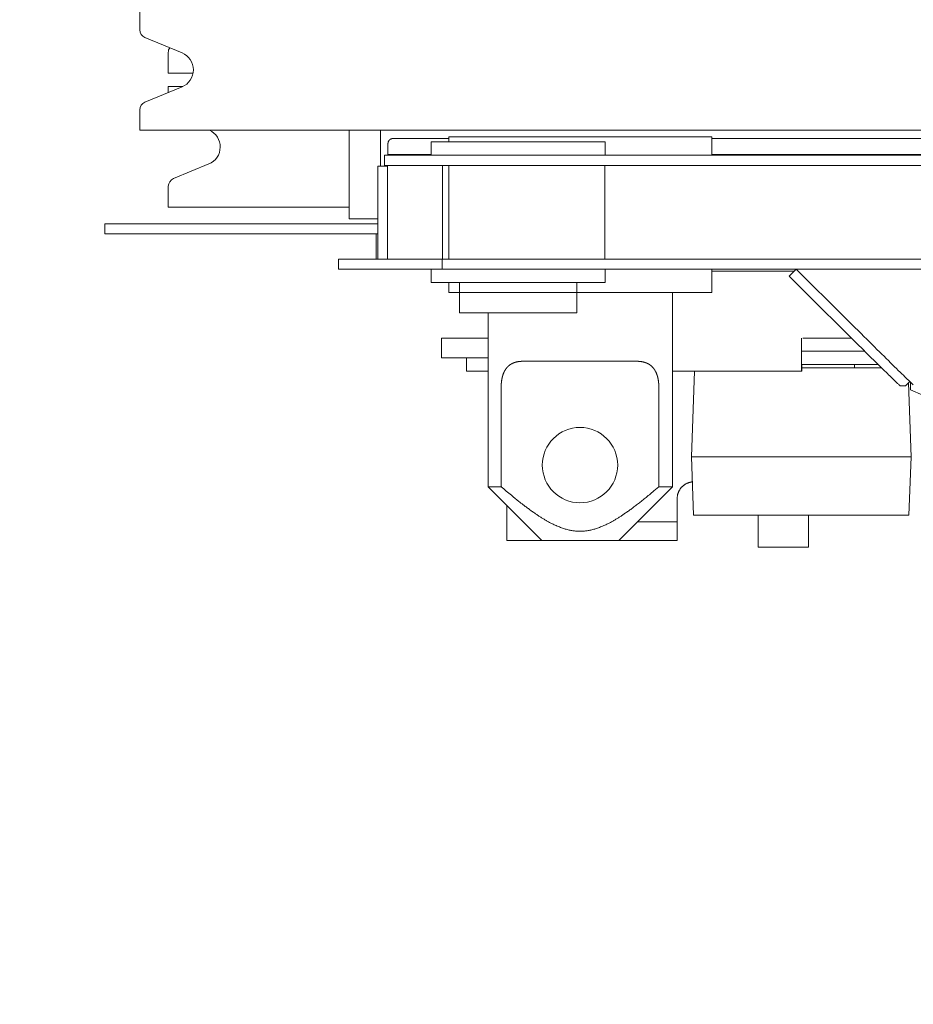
# Model space of a CAD drawing. Extents: x 0 to 59450, y 0 to 42050.
# Tile 93 of 256: x 24005 to 24539, y 7063 to 7651. Entities that reach past the tile are written whole.
import ezdxf

# ---------------------------------------------------------------- set-up
doc = ezdxf.new("R2010")
doc.units = 0
doc.header["$LTSCALE"] = 20
doc.header["$MEASUREMENT"] = 0
doc.layers.get('0').update_dxf_attribs({"linetype": 'CONTINUOUS'})
doc.layers.get('Defpoints').update_dxf_attribs({"linetype": 'CONTINUOUS'})
doc.dimstyles.new('DXF001', dxfattribs={"dimtxt": 3.1, "dimasz": 2, "dimexe": 2, "dimexo": 0.8, "dimgap": 0.09, "dimtad": 1, "dimdsep": 46, "dimtxsty": 'STANDARD', "dimcen": 0.09, "dimazin": 2, "dimtfac": 0.645161, "dimtdec": 4, "dimtmove": 0, "dimatfit": 3, "dimfxl": 1, "dimtvp": 0.66129, "dimtolj": 1, "dimtzin": 0, "dimarcsym": 0})

# ---------------------------------------------------------------- blocks, each defined once
blk = doc.blocks.new('_OPEN')
at = {"color": 0, "linetype": 'ByBlock', "lineweight": -2}
for p, q in [((-1, 0.166667), (0, 0)), ((0, 0), (-1, -0.166667)), ((0, 0), (-1, 0))]:
    blk.add_line(p, q, dxfattribs=at)
blk = doc.blocks.new('*D30')
at = {"color": 0, "linetype": 'Continuous', "lineweight": -2}
for p, q in [((29198.94, 9314.54), (23516.2, 9314.54)), ((23518.2, 9312.54), (23518.2, 6317.04)), ((29202.69, 6315.04), (23516.2, 6315.04))]:
    blk.add_line(p, q, dxfattribs=at)
at = {"layer": 'Defpoints', "color": 0, "linetype": 'Continuous'}
for p in [(29199.74, 9314.54), (23518.2, 6315.04), (29203.49, 6315.04)]:
    blk.add_point(p, dxfattribs=at)
at = {"color": 0, "linetype": 'Continuous', "lineweight": -2, "xscale": 2, "yscale": 2, "zscale": 2}
for p, rotation in [((23518.2, 9314.54), 90), ((23518.2, 6315.04), 270)]:
    blk.add_blockref('_OPEN', p, dxfattribs=dict(at, rotation=rotation))
at = {"color": 0, "linetype": 'Continuous', "lineweight": 13, "insert": (23468.11, 7988.69), "char_height": 100, "attachment_point": 5, "rotation": 90}
blk.add_mtext('\\A1;\\A1;3000', dxfattribs=at)

msp = doc.modelspace()

# ---------------------------------------------------------------- linework, layer by layer
at = {"color": 3, "linetype": 'Continuous', "lineweight": 13}
for p, q in [((24077.026, 7656.774), (24077.026, 7644.719)), ((24080.113, 7640.101), (24102.235, 7630.936)), ((24094.054, 7631.242), (24094.054, 7618.774)), ((24094.054, 7618.774), (24108.437, 7618.774)), ((24102.235, 7610.609), (24080.113, 7601.448)), ((24094.054, 7610.774), (24102.431, 7610.774)), ((24094.054, 7610.774), (24094.054, 7607.222)), ((24077.026, 7596.828), (24077.026, 7584.774)), ((24077.026, 7584.774), (24585.474, 7584.774)), ((24077.026, 7584.774), (24603.026, 7584.774)), ((24202.079, 7584.773), (24202.079, 7531.774)), ((24220.682, 7563.182), (24220.682, 7584.773)), ((24228.183, 7579.773), (24228.04, 7579.77)), ((24261.476, 7579.774), (24228.184, 7579.774)), ((24261.476, 7580.774), (24418.576, 7580.774)), ((24261.476, 7580.774), (24418.576, 7580.774)), ((24261.476, 7580.774), (24261.476, 7577.774)), ((24418.576, 7569.775), (24418.576, 7580.774)), ((24580.176, 7579.774), (24418.576, 7579.774)), ((24225.184, 7576.774), (24225.184, 7570.274)), ((24354.91, 7577.774), (24250.91, 7577.774)), ((24354.91, 7577.774), (24250.91, 7577.774)), ((24250.91, 7577.774), (24250.91, 7569.774)), ((24354.91, 7569.774), (24354.91, 7577.774)), ((24223.121, 7563.774), (24223.121, 7569.774)), ((24223.121, 7569.774), (24278.513, 7569.774)), ((24225.184, 7570.274), (24250.91, 7570.274)), ((24278.513, 7569.774), (24324.622, 7569.774)), ((24324.622, 7569.774), (24352.826, 7569.774)), ((24352.826, 7569.774), (24367.266, 7569.774)), ((24367.266, 7569.774), (24581.584, 7569.774)), ((24418.576, 7570.274), (24553.176, 7570.274)), ((24118.265, 7564.609), (24097.14, 7555.86)), ((24224.99, 7563.182), (24219.226, 7563.182)), ((24219.226, 7507.774), (24219.226, 7563.182)), ((24278.513, 7563.774), (24223.121, 7563.774)), ((24224.99, 7563.774), (24224.99, 7507.774)), ((24257.719, 7507.774), (24257.719, 7563.774)), ((24261.476, 7563.772), (24261.476, 7507.773)), ((24324.622, 7563.774), (24278.513, 7563.774)), ((24352.826, 7563.774), (24324.622, 7563.774)), ((24367.266, 7563.774), (24352.826, 7563.774)), ((24354.612, 7563.774), (24354.612, 7507.774)), ((24543.834, 7563.774), (24367.266, 7563.774)), ((24094.054, 7551.242), (24094.054, 7538.774)), ((24094.054, 7538.774), (24202.08, 7538.774)), ((24056.062, 7528.774), (24076.201, 7528.774)), ((24056.062, 7528.774), (24056.062, 7522.774)), ((24075.922, 7528.774), (24201.919, 7528.774)), ((24201.919, 7528.774), (24219.226, 7528.774)), ((24219.226, 7531.774), (24202.079, 7531.774)), ((24076.201, 7522.774), (24056.062, 7522.774)), ((24201.919, 7522.774), (24075.922, 7522.774)), ((24218.176, 7522.774), (24201.919, 7522.774)), ((24218.176, 7507.774), (24218.176, 7522.774)), ((24219.228, 7522.774), (24218.176, 7522.774)), ((24195.724, 7501.774), (24195.724, 7507.774)), ((24257.48, 7507.774), (24195.724, 7507.774)), ((24335.734, 7507.774), (24257.48, 7507.774)), ((24257.48, 7507.774), (24257.48, 7501.774)), ((24348.546, 7507.774), (24335.734, 7507.774)), ((24543.838, 7507.774), (24348.546, 7507.774)), ((24538.846, 7507.774), (24354.612, 7507.774)), ((24237.556, 7501.774), (24195.724, 7501.774)), ((24237.557, 7501.774), (24257.48, 7501.774)), ((24250.912, 7501.774), (24250.912, 7493.773)), ((24257.48, 7501.774), (24335.734, 7501.774)), ((24335.734, 7501.774), (24348.546, 7501.774)), ((24348.546, 7501.774), (24708.633, 7501.774)), ((24354.912, 7493.773), (24354.912, 7501.774)), ((24418.576, 7487.774), (24418.576, 7501.774)), ((24467.737, 7500.608), (24418.576, 7500.608)), ((24473.365, 7488.877), (24464.659, 7497.53)), ((24464.66, 7497.531), (24468.882, 7501.754)), ((24468.864, 7501.774), (24471.635, 7499.017)), ((24471.635, 7499.017), (24474.346, 7496.321)), ((24250.91, 7493.774), (24354.909, 7493.774)), ((24261.476, 7493.774), (24261.476, 7487.774)), ((24267.91, 7493.774), (24267.91, 7475.774)), ((24337.91, 7475.774), (24337.91, 7493.774)), ((24474.346, 7496.321), (24476.995, 7493.687)), ((24476.995, 7493.687), (24479.584, 7491.114)), ((24479.584, 7491.114), (24482.109, 7488.605)), ((24267.91, 7487.774), (24261.476, 7487.774)), ((24418.576, 7487.774), (24261.476, 7487.774)), ((24418.576, 7487.774), (24337.909, 7487.774)), ((24395.026, 7371.774), (24395.026, 7487.774)), ((24479.9, 7482.384), (24473.365, 7488.877)), ((24482.109, 7488.605), (24484.574, 7486.156)), ((24484.574, 7486.156), (24486.975, 7483.771)), ((24483.985, 7478.328), (24479.9, 7482.384)), ((24486.975, 7483.771), (24489.315, 7481.447)), ((24489.315, 7481.447), (24491.592, 7479.187)), ((24491.592, 7479.187), (24493.808, 7476.988)), ((24267.91, 7475.774), (24337.91, 7475.774)), ((24267.91, 7475.774), (24337.91, 7475.774)), ((24285.026, 7475.774), (24285.026, 7371.774)), ((24487.01, 7475.326), (24483.985, 7478.328)), ((24490.293, 7472.071), (24487.01, 7475.326)), ((24493.808, 7476.988), (24495.96, 7474.853)), ((24495.96, 7474.853), (24498.052, 7472.778)), ((24493.714, 7468.678), (24490.293, 7472.071)), ((24496.929, 7465.493), (24493.714, 7468.678)), ((24498.052, 7472.778), (24500.082, 7470.765)), ((24500.082, 7470.765), (24502.051, 7468.813)), ((24502.051, 7468.813), (24503.959, 7466.923)), ((24499.966, 7462.486), (24496.929, 7465.493)), ((24502.899, 7459.583), (24499.966, 7462.486)), ((24503.959, 7466.923), (24505.808, 7465.092)), ((24505.808, 7465.092), (24507.595, 7463.321)), ((24507.595, 7463.321), (24509.325, 7461.609)), ((24509.325, 7461.609), (24510.997, 7459.955)), ((24257.162, 7460.658), (24285.026, 7460.658)), ((24257.162, 7448.774), (24257.162, 7460.658)), ((24472.072, 7460.658), (24472.072, 7440.774)), ((24472.094, 7460.494), (24472.094, 7460.535)), ((24472.095, 7460.457), (24472.094, 7460.494)), ((24472.095, 7460.415), (24472.095, 7460.457)), ((24472.096, 7460.369), (24472.095, 7460.415)), ((24472.096, 7460.321), (24472.096, 7460.369)), ((24472.096, 7460.271), (24472.096, 7460.321)), ((24472.097, 7460.218), (24472.096, 7460.271)), ((24472.097, 7460.164), (24472.097, 7460.218)), ((24472.097, 7460.108), (24472.097, 7460.164)), ((24472.098, 7460.049), (24472.097, 7460.108)), ((24472.098, 7459.99), (24472.098, 7460.049)), ((24472.098, 7459.929), (24472.098, 7459.99)), ((24472.098, 7459.866), (24472.098, 7459.929)), ((24472.099, 7459.803), (24472.098, 7459.866)), ((24472.099, 7459.739), (24472.099, 7459.803)), ((24472.099, 7459.674), (24472.099, 7459.739)), ((24472.099, 7459.608), (24472.099, 7459.674)), ((24472.099, 7459.543), (24472.099, 7459.608)), ((24472.099, 7459.477), (24472.099, 7459.543)), ((24472.099, 7459.411), (24472.099, 7459.477)), ((24472.099, 7459.345), (24472.099, 7459.411)), ((24472.099, 7459.279), (24472.099, 7459.345)), ((24472.099, 7459.214), (24472.099, 7459.279)), ((24472.099, 7459.15), (24472.099, 7459.214)), ((24472.099, 7459.086), (24472.099, 7459.15)), ((24472.099, 7459.023), (24472.099, 7459.086)), ((24472.1, 7448.274), (24472.1, 7459.024)), ((24472.865, 7460.658), (24501.813, 7460.658)), ((24505.723, 7456.791), (24502.899, 7459.583)), ((24508.404, 7454.141), (24505.723, 7456.791)), ((24510.997, 7459.955), (24512.61, 7458.36)), ((24512.61, 7458.36), (24514.162, 7456.825)), ((24514.162, 7456.825), (24515.666, 7455.338)), ((24472.099, 7452.774), (24509.79, 7452.774)), ((24510.947, 7451.63), (24508.404, 7454.141)), ((24513.348, 7449.263), (24510.947, 7451.63)), ((24515.666, 7455.338), (24517.131, 7453.892)), ((24517.131, 7453.892), (24518.563, 7452.478)), ((24518.563, 7452.478), (24519.965, 7451.094)), ((24519.965, 7451.094), (24521.336, 7449.742)), ((24521.336, 7449.742), (24522.671, 7448.426)), ((24285.026, 7448.774), (24257.162, 7448.774)), ((24272.077, 7440.774), (24272.077, 7448.774)), ((24306.067, 7446.774), (24373.378, 7446.774)), ((24373.379, 7446.772), (24373.64, 7446.771)), ((24472.1, 7447.888), (24472.099, 7448.273)), ((24472.1, 7447.593), (24472.1, 7447.888)), ((24472.1, 7447.398), (24472.1, 7447.593)), ((24472.101, 7447.245), (24472.1, 7447.398)), ((24472.101, 7447.076), (24472.101, 7447.245)), ((24472.102, 7446.899), (24472.101, 7447.076)), ((24472.102, 7446.727), (24472.102, 7446.899)), ((24472.103, 7446.562), (24472.102, 7446.727)), ((24472.104, 7446.399), (24472.103, 7446.562)), ((24472.104, 7446.24), (24472.104, 7446.399)), ((24472.105, 7446.086), (24472.104, 7446.24)), ((24472.106, 7445.939), (24472.105, 7446.086)), ((24472.107, 7445.799), (24472.106, 7445.939)), ((24472.108, 7445.666), (24472.107, 7445.799)), ((24472.109, 7445.541), (24472.108, 7445.666)), ((24472.124, 7444.774), (24472.123, 7444.778)), ((24472.125, 7444.774), (24472.339, 7444.774)), ((24517.915, 7444.774), (24472.341, 7444.774)), ((24472.346, 7444.502), (24472.346, 7444.551)), ((24472.347, 7444.448), (24472.346, 7444.502)), ((24472.347, 7444.39), (24472.347, 7444.448)), ((24472.348, 7444.328), (24472.347, 7444.39)), ((24472.348, 7444.262), (24472.348, 7444.328)), ((24472.349, 7444.192), (24472.348, 7444.262)), ((24472.349, 7444.118), (24472.349, 7444.192)), ((24472.349, 7444.041), (24472.349, 7444.118)), ((24472.35, 7443.962), (24472.349, 7444.041)), ((24472.35, 7443.88), (24472.35, 7443.962)), ((24472.35, 7443.797), (24472.35, 7443.88)), ((24472.35, 7443.712), (24472.35, 7443.797)), ((24503.659, 7444.774), (24503.659, 7442.774)), ((24515.607, 7447.037), (24513.348, 7449.263)), ((24517.716, 7444.962), (24515.607, 7447.037)), ((24519.677, 7443.035), (24517.716, 7444.962)), ((24522.671, 7448.426), (24523.971, 7447.146)), ((24523.971, 7447.146), (24525.232, 7445.905)), ((24525.232, 7445.905), (24526.455, 7444.703)), ((24526.455, 7444.703), (24527.635, 7443.543)), ((24272.077, 7440.774), (24285.026, 7440.774)), ((24395.026, 7440.774), (24472.072, 7440.774)), ((24408.178, 7440.774), (24406.397, 7389.773)), ((24472.072, 7440.774), (24472.351, 7440.774)), ((24472.351, 7443.626), (24472.35, 7443.712)), ((24472.351, 7443.539), (24472.351, 7443.626)), ((24472.351, 7443.452), (24472.351, 7443.539)), ((24472.351, 7443.365), (24472.351, 7443.452)), ((24472.351, 7443.279), (24472.351, 7443.365)), ((24472.351, 7443.193), (24472.351, 7443.279)), ((24472.351, 7443.109), (24472.351, 7443.193)), ((24472.351, 7443.025), (24472.351, 7443.109)), ((24472.351, 7440.774), (24472.351, 7443.024)), ((24472.351, 7442.774), (24519.95, 7442.774)), ((24521.483, 7441.264), (24519.677, 7443.035)), ((24527.635, 7443.543), (24528.773, 7442.426)), ((24528.773, 7442.426), (24529.865, 7441.356)), ((24529.865, 7441.356), (24530.911, 7440.331)), ((24530.911, 7440.331), (24531.908, 7439.356)), ((24531.908, 7439.356), (24532.855, 7438.431)), ((24532.855, 7438.431), (24533.749, 7437.559)), ((24292.789, 7431.774), (24292.791, 7432.056)), ((24531.107, 7432.03), (24530.998, 7432.104)), ((24534.136, 7432.031), (24531.106, 7432.031)), ((24533.749, 7437.559), (24534.59, 7436.741)), ((24536.752, 7434.647), (24534.136, 7432.031)), ((24534.59, 7436.741), (24535.375, 7435.979)), ((24537.44, 7389.773), (24535.904, 7433.799)), ((24537.057, 7434.354), (24537.057, 7429.725)), ((24538.403, 7433.07), (24538.805, 7432.69)), ((24292.788, 7371.774), (24292.788, 7431.774)), ((24386.866, 7431.774), (24386.866, 7371.774)), ((24537.057, 7429.725), (24584.02, 7409.185)), ((24406.397, 7389.774), (24416.328, 7389.774)), ((24406.397, 7389.773), (24407.621, 7354.775)), ((24416.328, 7389.774), (24526.325, 7389.774)), ((24526.325, 7389.774), (24536.394, 7389.774)), ((24536.219, 7354.774), (24537.442, 7389.774)), ((24536.394, 7389.774), (24537.442, 7389.774)), ((24406.923, 7374.73), (24406.472, 7374.678)), ((24285.026, 7371.774), (24293.186, 7371.774)), ((24285.026, 7371.774), (24317.026, 7339.774)), ((24363.026, 7339.774), (24395.026, 7371.774)), ((24386.865, 7371.774), (24383.964, 7369.316)), ((24386.866, 7371.774), (24395.026, 7371.774)), ((24397.854, 7364.774), (24397.854, 7350.97)), ((24296.054, 7360.745), (24296.054, 7339.774)), ((24397.854, 7350.97), (24374.221, 7350.97)), ((24397.875, 7339.774), (24397.854, 7350.97)), ((24416.336, 7354.774), (24407.62, 7354.774)), ((24526.333, 7354.774), (24416.336, 7354.774)), ((24446.157, 7354.774), (24446.157, 7335.774)), ((24476.157, 7335.774), (24476.157, 7354.774)), ((24535.172, 7354.774), (24526.333, 7354.774)), ((24535.172, 7354.774), (24536.219, 7354.774)), ((24296.054, 7339.774), (24301.566, 7339.774)), ((24317.026, 7339.774), (24301.566, 7339.774)), ((24363.026, 7339.774), (24317.026, 7339.774)), ((24397.875, 7339.774), (24363.026, 7339.774)), ((24446.157, 7335.774), (24476.157, 7335.774))]:
    msp.add_line(p, q, dxfattribs=at)
for centre, radius, start, end in [((24082.026, 7644.719), 5, 180, 247.5), ((24099.054, 7631.242), 5, 146.72397, 180), ((24098.026, 7620.774), 11, 292.5, 427.5), ((24082.026, 7596.828), 5, 112.5, 180), ((24114.054, 7574.774), 11, 292.5, 425.38002), ((24228.196, 7576.767), 3.013, 131.957312, 135.105086), ((24228.2, 7576.738), 3.037, 128.51195, 131.643726), ((24228.204, 7576.759), 3.023, 125.689005, 128.808382), ((24228.203, 7576.744), 3.035, 122.433245, 125.530172), ((24228.204, 7576.744), 3.035, 119.357325, 122.43769), ((24228.204, 7576.739), 3.039, 116.259036, 119.306254), ((24228.204, 7576.731), 3.047, 113.171968, 116.194018), ((24228.205, 7576.711), 3.065, 110.066751, 113.041289), ((24228.202, 7576.723), 3.053, 107.147153, 110.098408), ((24228.195, 7576.734), 3.041, 104.173767, 107.08933), ((24228.199, 7576.716), 3.06, 101.299401, 104.160168), ((24228.206, 7576.64), 3.135, 98.396103, 101.140708), ((24228.192, 7576.728), 3.046, 95.595575, 98.3819), ((24228.174, 7576.934), 2.839, 92.705882, 95.64056), ((24231.139, 7576.468), 5.962, 173.901504, 177.080245), ((24227.565, 7576.942), 2.359, 169.923909, 176.126706), ((24227.837, 7576.913), 2.632, 166.635352, 170.345161), ((24231.389, 7575.687), 6.383, 162.058948, 163.295059), ((24228.256, 7576.716), 3.085, 159.472816, 162.309659), ((24227.815, 7576.952), 2.59, 157.344561, 160.949027), ((24228.143, 7576.8), 2.951, 153.933174, 157.070331), ((24228.323, 7576.695), 3.159, 150.741384, 153.658564), ((24228.188, 7576.759), 3.01, 147.447842, 150.552348), ((24228.151, 7576.811), 2.951, 144.71908, 147.90466), ((24228.186, 7576.762), 3.009, 141.19149, 144.339284), ((24228.205, 7576.771), 3.017, 138.417567, 141.548527), ((24228.195, 7576.757), 3.019, 134.962698, 138.108254), ((24099.054, 7551.242), 5, 112.5, 180), ((24430.206, 7460.003), 41.891, 0.803395, 0.895644), ((24450.04, 7460.163), 22.057, 0.965948, 1.109383), ((24303.811, 7436.462), 10.025, 133.002967, 134.130993), ((24303.77, 7436.533), 9.945, 131.976415, 133.110291), ((24303.732, 7436.547), 9.909, 130.725874, 131.864871), ((24303.711, 7436.55), 9.893, 129.503276, 130.646172), ((24303.691, 7436.597), 9.844, 128.441209, 129.587302), ((24303.687, 7436.632), 9.814, 127.40093, 128.548889), ((24303.684, 7436.56), 9.87, 125.985025, 127.134193), ((24303.696, 7436.625), 9.824, 125.115677, 126.264643), ((24303.707, 7436.534), 9.906, 123.715603, 124.863788), ((24303.734, 7436.528), 9.926, 122.680826, 123.82672), ((24303.76, 7436.464), 9.993, 121.464305, 122.60739), ((24303.799, 7436.436), 10.037, 120.431281, 121.570114), ((24303.835, 7436.351), 10.129, 119.230211, 120.364463), ((24303.886, 7436.298), 10.2, 118.206866, 119.33471), ((24303.935, 7436.134), 10.368, 116.893902, 118.014865), ((24303.994, 7436.061), 10.46, 115.887318, 117.000754), ((24304.045, 7435.986), 10.55, 114.852023, 115.958331), ((24304.119, 7435.813), 10.738, 113.731367, 114.826002), ((24304.191, 7435.618), 10.944, 112.581694, 113.663271), ((24304.27, 7435.467), 11.115, 111.590593, 112.659038), ((24304.346, 7435.241), 11.353, 110.472036, 111.526178), ((24304.429, 7435.057), 11.554, 109.502673, 110.542451), ((24304.506, 7434.806), 11.817, 108.421929, 109.447134), ((24304.595, 7434.588), 12.052, 107.483911, 108.493624), ((24304.676, 7434.353), 12.3, 106.521323, 107.515116), ((24304.767, 7434.04), 12.626, 105.535295, 106.512632), ((24304.849, 7433.709), 12.967, 104.535074, 105.495812), ((24304.941, 7433.411), 13.279, 103.653606, 104.596868), ((24305.027, 7433.09), 13.61, 102.759296, 103.684732), ((24305.116, 7432.636), 14.073, 101.795261, 102.703515), ((24305.193, 7432.367), 14.352, 100.984639, 101.876623), ((24305.288, 7431.885), 14.844, 100.11774, 100.989401), ((24305.381, 7431.326), 15.41, 99.246, 100.094637), ((24305.445, 7430.957), 15.785, 98.421397, 99.258961), ((24305.475, 7430.815), 15.93, 97.617829, 98.453305), ((24305.615, 7429.875), 16.88, 96.873923, 97.667814), ((24305.812, 7428.266), 18.501, 96.157006, 96.883291), ((24305.694, 7429.095), 17.664, 95.281617, 96.063926), ((24305.519, 7430.948), 15.803, 94.360912, 95.266912), ((24305.969, 7426.68), 20.093, 94.044015, 94.716106), ((24308.303, 7394.484), 52.374, 93.873997, 94.10758), ((24305.702, 7429.165), 17.598, 92.137976, 93.05383), ((24305.703, 7430.001), 16.763, 90.744811, 92.245897), ((24306.593, 7399.736), 47.039, 90.642021, 91.349818), ((24373.393, 7422.294), 24.478, 88.816458, 89.422776), ((24373.397, 7423.108), 23.664, 88.165909, 88.783531), ((24373.418, 7423.818), 22.954, 87.531339, 88.163314), ((24373.441, 7424.572), 22.199, 86.856553, 87.505166), ((24373.481, 7425.452), 21.319, 86.169118, 86.834195), ((24373.515, 7426.1), 20.67, 85.464565, 86.145519), ((24373.568, 7426.733), 20.035, 84.775246, 85.472715), ((24373.617, 7427.496), 19.271, 83.998842, 84.712907), ((24373.68, 7428.073), 18.689, 83.273577, 84.004648), ((24373.74, 7428.694), 18.066, 82.484147, 83.232069), ((24373.812, 7429.218), 17.537, 81.730156, 82.495364), ((24373.88, 7429.784), 16.967, 80.899532, 81.681851), ((24373.96, 7430.329), 16.416, 80.075295, 80.875104), ((24374.036, 7430.771), 15.968, 79.251297, 80.06834), ((24374.122, 7431.266), 15.466, 78.387482, 79.222087), ((24374.202, 7431.662), 15.062, 77.531508, 78.383342), ((24374.293, 7432.108), 14.607, 76.632732, 77.502051), ((24374.375, 7432.525), 14.182, 75.680171, 76.566559), ((24374.469, 7432.86), 13.834, 74.808768, 75.712394), ((24374.554, 7433.171), 13.512, 73.889949, 74.810306), ((24374.647, 7433.588), 13.085, 72.837307, 73.774462), ((24374.731, 7433.798), 12.859, 71.967381, 72.920735), ((24374.823, 7434.173), 12.475, 70.868282, 71.837785), ((24374.906, 7434.348), 12.282, 69.981838, 70.966796), ((24374.996, 7434.682), 11.938, 68.83701, 69.837242), ((24375.075, 7434.822), 11.778, 67.93351, 68.948231), ((24375.161, 7435.062), 11.524, 66.851209, 67.880096), ((24375.234, 7435.282), 11.293, 65.714096, 66.756279), ((24375.313, 7435.431), 11.124, 64.711621, 65.766621), ((24375.379, 7435.618), 10.928, 63.543777, 64.610641), ((24375.45, 7435.736), 10.79, 62.519804, 63.597923), ((24375.508, 7435.838), 10.672, 61.457309, 62.545679), ((24375.569, 7435.979), 10.52, 60.281644, 61.379435), ((24375.617, 7436.104), 10.388, 59.063807, 60.169952), ((24375.665, 7436.113), 10.355, 58.154741, 59.268434), ((24375.702, 7436.211), 10.253, 56.91943, 58.039523), ((24375.745, 7436.303), 10.152, 55.712462, 56.83893), ((24375.794, 7436.354), 10.082, 54.642678, 55.77757), ((24375.831, 7436.427), 10.001, 53.435426, 54.575451), ((24375.834, 7436.409), 10.014, 52.371459, 53.511457), ((24375.842, 7436.438), 9.986, 51.164251, 52.304264), ((24375.836, 7436.459), 9.973, 49.922221, 51.061489), ((24375.831, 7436.372), 10.043, 49.081859, 50.219712), ((24375.809, 7436.425), 10.018, 47.655561, 48.790614), ((24375.787, 7436.37), 10.073, 46.63995, 47.771664), ((24568.32, 7446.312), 96.214, 180.459103, 180.52822), ((24547.446, 7446.077), 75.339, 180.495903, 180.577121), ((24528.912, 7445.852), 56.803, 180.537801, 180.636252), ((24513.765, 7446.127), 41.663, 181.245462, 181.366156), ((24501.083, 7445.465), 28.971, 180.656035, 180.810563), ((24491.442, 7445.305), 19.329, 180.740895, 180.942668), ((24483.941, 7445.16), 11.826, 180.838929, 181.122056), ((24478.758, 7445.041), 6.642, 180.971958, 181.39042), ((24475.337, 7445.025), 3.223, 182.577639, 183.274235), ((24473.423, 7444.87), 1.303, 181.283987, 182.585878), ((24472.439, 7444.816), 0.318, 180.855232, 184.626058), ((24472.137, 7444.786), 0.0155, 161.380357, 207.976172), ((24471.672, 7444.724), 0.671, 3.002746, 4.337523), ((24471.226, 7444.688), 1.118, 2.732068, 3.65237), ((24467.91, 7444.731), 4.433, 359.869794, 360.130206), ((24453.178, 7443.903), 19.183, 2.373473, 2.444534), ((24459.983, 7444.682), 12.361, 359.932489, 360.067511), ((24457.093, 7444.205), 15.258, 1.61009, 1.738607), ((24446.937, 7444.614), 25.407, 359.955868, 360.044132), ((24435.354, 7443.729), 37.001, 1.271835, 1.339784), ((24311.506, 7432.81), 18.619, 164.130381, 164.890893), ((24311.104, 7432.889), 18.21, 163.252199, 164.022845), ((24310.726, 7432.962), 17.827, 162.348329, 163.128158), ((24310.335, 7433.119), 17.408, 161.660116, 162.450667), ((24309.968, 7433.268), 17.013, 160.947591, 161.747906), ((24309.592, 7433.356), 16.628, 159.997623, 160.809268), ((24309.237, 7433.507), 16.242, 159.248768, 160.0708), ((24308.874, 7433.599), 15.871, 158.260579, 159.09458), ((24308.533, 7433.752), 15.497, 157.474424, 158.319453), ((24308.185, 7433.914), 15.114, 156.680507, 157.538182), ((24307.857, 7434.003), 14.777, 155.62149, 156.490893), ((24307.524, 7434.231), 14.38, 155.022654, 155.905367), ((24307.211, 7434.322), 14.058, 153.920863, 154.815941), ((24306.894, 7434.423), 13.729, 152.812157, 153.721358), ((24306.594, 7434.643), 13.362, 152.138716, 153.061196), ((24306.296, 7434.744), 13.052, 150.98529, 151.922328), ((24306.018, 7434.959), 12.704, 150.270742, 151.221359), ((24305.776, 7435.051), 12.448, 149.123025, 150.08732), ((24305.638, 7435.151), 12.279, 148.225023, 149.195362), ((24305.477, 7435.215), 12.108, 147.099898, 148.079937), ((24305.247, 7435.379), 11.826, 146.167262, 147.163574), ((24305.051, 7435.477), 11.608, 145.014736, 146.026111), ((24304.875, 7435.617), 11.384, 144.061299, 145.085833), ((24304.717, 7435.754), 11.176, 143.117465, 144.155094), ((24304.562, 7435.833), 11.004, 141.913069, 142.963598), ((24304.429, 7435.907), 10.854, 140.725232, 141.78804), ((24304.302, 7436.082), 10.645, 139.947631, 141.021942), ((24304.195, 7436.091), 10.557, 138.525417, 139.610592), ((24304.094, 7436.201), 10.409, 137.511754, 138.607131), ((24304.009, 7436.303), 10.278, 136.508793, 137.613546), ((24303.931, 7436.346), 10.191, 135.267808, 136.381202), ((24303.869, 7436.433), 10.086, 134.250584, 135.371661), ((24375.748, 7436.357), 10.109, 45.405997, 46.533285), ((24375.708, 7436.287), 10.188, 44.400304, 45.522541), ((24375.652, 7436.208), 10.283, 43.380073, 44.496232), ((24375.594, 7436.174), 10.349, 42.186342, 43.295791), ((24375.518, 7436.132), 10.433, 40.97162, 42.073475), ((24375.439, 7436.034), 10.558, 40.00144, 41.09506), ((24375.341, 7435.98), 10.666, 38.800002, 39.884632), ((24375.241, 7435.869), 10.814, 37.850645, 38.925654), ((24375.122, 7435.805), 10.948, 36.667021, 37.731792), ((24374.997, 7435.682), 11.121, 35.736813, 36.790739), ((24374.855, 7435.609), 11.279, 34.573404, 35.616007), ((24374.706, 7435.476), 11.477, 33.668872, 34.699562), ((24374.539, 7435.339), 11.692, 32.757252, 33.775669), ((24374.364, 7435.253), 11.886, 31.643757, 32.649406), ((24374.172, 7435.166), 12.096, 30.525084, 31.517775), ((24373.969, 7435.015), 12.347, 29.670324, 30.649417), ((24373.746, 7434.861), 12.616, 28.811524, 29.776819), ((24373.52, 7434.765), 12.861, 27.746334, 28.697833), ((24373.275, 7434.61), 13.15, 26.91146, 27.849432), ((24373.008, 7434.504), 13.436, 25.877521, 26.800205), ((24372.713, 7434.331), 13.777, 25.082198, 25.989088), ((24372.444, 7434.243), 14.058, 24.048561, 24.943054), ((24372.15, 7434.095), 14.386, 23.225001, 24.108036), ((24371.85, 7433.889), 14.744, 22.628849, 23.501719), ((24371.564, 7433.834), 15.03, 21.537886, 22.403991), ((24371.174, 7433.735), 15.428, 20.492848, 21.345737), ((24370.809, 7433.517), 15.847, 19.928529, 20.770713), ((24370.43, 7433.358), 16.257, 19.167347, 19.998042), ((24370.062, 7433.281), 16.631, 18.183237, 19.004408), ((24369.666, 7433.123), 17.056, 17.461912, 18.272144), ((24369.301, 7433.051), 17.425, 16.524207, 17.326128), ((24368.905, 7432.898), 17.849, 15.84214, 16.634245), ((25743.775, 8688.509), 1746.315, 225.578906, 225.654884), ((25416.379, 8352.988), 1277.528, 225.637527, 225.731299), ((25148.152, 8076.953), 892.637, 225.692252, 225.812503), ((24317.782, 7431.84), 24.992, 178.862178, 179.506271), ((24317.691, 7431.767), 24.902, 178.043748, 178.689511), ((24317.603, 7431.783), 24.814, 177.427294, 178.074493), ((24317.49, 7431.801), 24.7, 176.807815, 177.456946), ((24317.35, 7431.822), 24.559, 176.185305, 176.837043), ((24317.189, 7431.757), 24.403, 175.353818, 176.008561), ((24317.019, 7431.869), 24.224, 174.928258, 175.586195), ((24316.832, 7431.81), 24.044, 174.087247, 174.748716), ((24316.599, 7431.846), 23.808, 173.447468, 174.113888), ((24316.319, 7431.888), 23.526, 172.799256, 173.471682), ((24316.1, 7431.916), 23.304, 172.126409, 172.801273), ((24315.749, 7431.952), 22.952, 171.414865, 172.093702), ((24315.243, 7432.013), 22.443, 170.688412, 171.376284), ((24314.845, 7432.059), 22.043, 169.946926, 170.640716), ((24314.414, 7432.116), 21.608, 169.1945, 169.895906), ((24313.986, 7432.254), 21.162, 168.636052, 169.344932), ((24313.543, 7432.32), 20.714, 167.853974, 168.571614), ((24313.138, 7432.379), 20.306, 167.051556, 167.77669), ((24312.712, 7432.526), 19.858, 166.456872, 167.191023), ((24312.312, 7432.591), 19.454, 165.622385, 166.364676), ((24311.896, 7432.665), 19.033, 164.777156, 165.529055), ((24368.536, 7432.83), 18.222, 14.946863, 15.731352), ((24368.137, 7432.679), 18.647, 14.302083, 15.07758), ((24367.771, 7432.541), 19.035, 13.663248, 14.432088), ((24367.367, 7432.542), 19.428, 12.619067, 13.379494), ((24366.99, 7432.404), 19.827, 12.017484, 12.771444), ((24366.599, 7432.26), 20.239, 11.437362, 12.184259), ((24366.267, 7432.286), 20.56, 10.4419, 11.184622), ((24365.816, 7432.21), 21.017, 9.687748, 10.421666), ((24365.333, 7432.055), 21.519, 9.154672, 9.879336), ((24365.088, 7432.02), 21.767, 8.416575, 9.140966), ((24365.12, 7432.103), 21.722, 7.478882, 8.21312), ((24364.176, 7431.877), 22.688, 7.02623, 7.733992), ((24362.346, 7431.726), 24.523, 6.197129, 6.854952), ((24363.887, 7431.841), 22.979, 5.607681, 6.327188), ((24366.937, 7432.261), 19.903, 4.405613, 5.259888), ((24362.071, 7431.609), 24.805, 4.398157, 5.043654), ((24321.506, 7428.725), 65.473, 3.971757, 4.193019), ((24366.321, 7432.087), 20.534, 2.364372, 3.272335), ((24368.356, 7432.131), 18.499, 0.934139, 2.489438), ((24337.084, 7431.196), 49.784, 0.665806, 1.423365), ((24943.257, 7866.101), 598.63, 225.808332, 225.966035), ((24786.165, 7702.793), 372.031, 225.877477, 226.097614), ((24676.45, 7588.633), 213.696, 226.068006, 226.391032), ((24602.89, 7510.832), 106.627, 226.176436, 226.707351), ((24560.315, 7465.3), 44.293, 226.40499, 227.395332), ((24538.531, 7441.254), 11.85, 226.216346, 228.896371), ((24531.479, 7432.923), 0.95, 219.025201, 239.578611), ((25093.86, 8012.259), 802.498, 225.898395, 225.970732), ((25001.015, 7916.498), 669.118, 225.987642, 226.067004), ((24851.573, 7761.365), 453.713, 226.065409, 226.171932), ((24720.592, 7625.392), 264.916, 226.24366, 226.407229), ((24698.485, 7601.915), 232.669, 226.363657, 226.52608), ((24407.923, 7364.66), 10.133, 120.080488, 122.939391), ((24407.924, 7364.647), 10.145, 117.213926, 120.051952), ((24407.93, 7364.607), 10.183, 114.339253, 117.138013), ((24407.919, 7364.645), 10.144, 111.591224, 114.370812), ((24407.899, 7364.641), 10.139, 108.729458, 111.479773), ((24407.915, 7364.592), 10.191, 106.02384, 108.727987), ((24407.955, 7364.36), 10.426, 103.274404, 105.881044), ((24407.89, 7364.625), 10.152, 100.620154, 103.262305), ((24407.782, 7365.259), 9.51, 97.915631, 100.681513), ((24768.618, 7939.058), 740.422, 230.010612, 230.621467), ((24093.804, 7714.905), 451.247, 309.568175, 310.017159), ((24419.12, 7361.237), 21.807, 163.14741, 164.281083), ((24408.122, 7364.578), 10.314, 160.539525, 163.199799), ((24406.597, 7365.317), 8.632, 158.399642, 161.79275), ((24407.722, 7364.851), 9.849, 155.3456, 158.28639), ((24408.345, 7364.521), 10.553, 152.402139, 155.128998), ((24407.877, 7364.739), 10.037, 149.362377, 152.265792), ((24407.741, 7364.862), 9.857, 146.595829, 149.575855), ((24407.864, 7364.755), 10.019, 143.533294, 146.475182), ((24407.927, 7364.725), 10.088, 140.683255, 143.608349), ((24407.894, 7364.724), 10.063, 137.621842, 140.561024), ((24407.895, 7364.742), 10.052, 134.757027, 137.698893), ((24407.908, 7364.7), 10.09, 131.714231, 134.642432), ((24407.919, 7364.703), 10.096, 128.851299, 131.769072), ((24407.92, 7364.68), 10.114, 125.875046, 128.77466), ((24407.922, 7364.683), 10.113, 123.008016, 125.894084), ((24430.742, 7523.457), 204.827, 229.920522, 231.519662), ((24410.349, 7496.424), 170.978, 231.232515, 232.327034), ((24219.248, 7562.461), 253.821, 307.610362, 308.243671), ((24201.311, 7584.984), 282.613, 308.273115, 308.884892), ((24159.884, 7635.92), 348.268, 308.929627, 309.465228), ((24417.806, 7363.768), 19.978, 174.114418, 177.115555), ((24405.769, 7365.323), 7.851, 170.50531, 176.392804), ((24406.678, 7365.2), 8.769, 167.184531, 170.692915), ((24982.284, 8269.365), 1132.482, 233.323362, 233.432858), ((24416.026, 7505.568), 181.674, 233.354747, 234.091001), ((24381.013, 7455.326), 120.451, 233.563815, 234.71423), ((24384.666, 7460.303), 126.625, 234.665844, 235.657636), ((24383.916, 7459.647), 125.66, 235.771184, 236.688299), ((24292.839, 7463.658), 130.604, 303.407721, 304.303147), ((24282.667, 7478.328), 148.455, 304.355302, 305.189768), ((24271.431, 7493.953), 167.7, 305.250916, 306.037532), ((24256.146, 7514.615), 193.4, 306.098016, 306.824055), ((24238.136, 7538.313), 223.164, 306.878811, 307.552617), ((24371.572, 7440.741), 103.081, 236.650972, 237.71779), ((24363.861, 7428.076), 88.255, 237.558998, 238.749718), ((24360.269, 7422.067), 81.255, 238.716934, 239.940138), ((24356.536, 7415.45), 73.658, 239.875293, 241.157616), ((24352.931, 7408.782), 66.078, 241.106059, 242.468913), ((24349.997, 7402.925), 59.528, 242.367764, 243.816309), ((24326.491, 7409.19), 66.547, 296.249628, 297.545247), ((24323.009, 7415.726), 73.953, 297.595978, 298.814509), ((24318.999, 7422.682), 81.98, 298.92675, 300.079917), ((24313.974, 7431.195), 91.865, 300.130273, 301.21073), ((24308.272, 7440.277), 102.588, 301.306467, 302.326552), ((24301.042, 7451.562), 115.99, 302.363451, 303.315313), ((24347.804, 7398.391), 54.492, 243.781735, 245.296874), ((24345.926, 7394.1), 49.809, 245.1961, 246.789105), ((24344.408, 7390.516), 45.916, 246.767737, 248.431939), ((24343.183, 7387.192), 42.375, 248.320739, 250.062353), ((24342.227, 7384.504), 39.522, 250.03517, 251.842074), ((24341.491, 7382.067), 36.977, 251.749364, 253.625689), ((24340.92, 7380.084), 34.913, 253.607982, 255.542007), ((24340.521, 7378.353), 33.138, 255.461852, 257.453827), ((24340.217, 7376.97), 31.722, 257.446846, 259.483933), ((24340.045, 7375.839), 30.578, 259.415428, 261.494187), ((24339.911, 7374.991), 29.72, 261.507024, 263.614704), ((24339.871, 7374.378), 29.107, 263.55824, 265.68779), ((24339.826, 7374.056), 28.781, 265.729182, 267.86869), ((24339.841, 7373.962), 28.688, 267.833148, 269.972655), ((24339.811, 7374.096), 28.822, 270.032325, 272.161873), ((24339.803, 7374.49), 29.216, 272.147222, 274.254906), ((24339.716, 7375.086), 29.817, 274.337597, 276.416373), ((24339.61, 7376.04), 30.777, 276.413813, 278.4509), ((24339.389, 7377.125), 31.883, 278.557798, 280.549731), ((24339.099, 7378.656), 33.441, 280.557439, 282.491482), ((24338.655, 7380.305), 35.148, 282.615576, 284.492056), ((24338.081, 7382.453), 37.37, 284.521575, 286.328437), ((24337.309, 7384.84), 39.879, 286.428286, 288.169424), ((24336.322, 7387.703), 42.907, 288.228762, 289.893125), ((24335.084, 7390.847), 46.284, 290.010369, 291.604876), ((24333.518, 7394.67), 50.415, 291.660014, 293.174665), ((24331.634, 7398.794), 54.948, 293.288031, 294.732056), ((24329.265, 7403.827), 60.51, 294.775983, 296.140382)]:
    msp.add_arc(centre, radius, start, end, dxfattribs=at)
msp.add_ellipse((24339.827, 7384.774), major_axis=(0, 22.5), ratio=0.9999756, dxfattribs=at)

# ---------------------------------------------------------------- dimensions: what is measured, and where the dimension line sits
at = {"linetype": 'Continuous', "lineweight": 13}
dim = msp.add_linear_dim(base=(23518.199, 6315.036), p1=(29199.739, 9314.536), p2=(29203.486, 6315.036), angle=90, text='\\A1;3000', dimstyle='DXF001', override={"dimtxt": 100, "dimasz": 2, "dimblk1": 'OPEN', "dimblk2": 'OPEN', "dimsah": 1}, dxfattribs=at)
dim.commit()
dim.dimension.update_dxf_attribs({"geometry": '*D30', "text_midpoint": (23518.199, 7988.686), "dimtype": 160})

doc.saveas('drawing.dxf')
